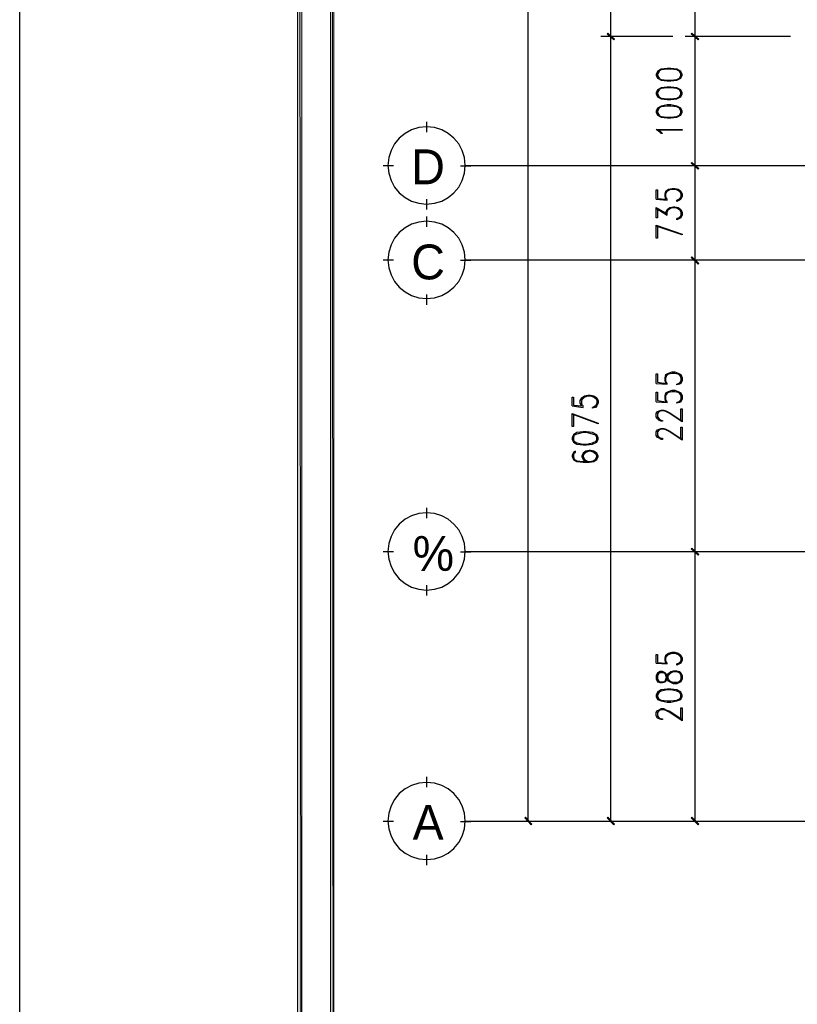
# Model space of a CAD drawing. Header units: millimetres. Extents: x 0 to 420, y 0 to 297.
# Tile 2 of 79: x 0 to 48, y 72 to 133. Entities that reach past the tile are written whole.
import ezdxf

# ---------------------------------------------------------------- set-up
doc = ezdxf.new("R2010")
doc.units = ezdxf.units.MM
for name, color, linetype in [('FILL_000000', 7, 'Continuous'), ('LINE_000000', 7, 'Continuous'), ('TEXT', 7, 'Continuous')]:
    doc.layers.add(name, color=color, linetype=linetype)

msp = doc.modelspace()

# ---------------------------------------------------------------- hatches: boundary and pattern name
at = {"layer": 'FILL_000000'}
h = msp.add_hatch(color=7, dxfattribs=at)
h.dxf.hatch_style = 1
h.paths.add_polyline_path([(17.653, 288.84), (17.399, 289.052), (17.653, 8.086), (17.653, 288.84)])
h = msp.add_hatch(color=7, dxfattribs=at)
h.dxf.hatch_style = 1
h.paths.add_polyline_path([(17.399, 289.052), (17.653, 8.086), (17.399, 7.874), (17.399, 289.052)])
h = msp.add_hatch(color=7, dxfattribs=at)
h.dxf.hatch_style = 1
h.paths.add_polyline_path([(19.643, 286.808), (19.431, 287.062), (19.643, 10.118), (19.643, 286.808)])
h = msp.add_hatch(color=7, dxfattribs=at)
h.dxf.hatch_style = 1
h.paths.add_polyline_path([(19.431, 287.062), (19.643, 10.118), (19.431, 9.864), (19.431, 287.062)])
h = msp.add_hatch(color=7, dxfattribs=at)
h.dxf.hatch_style = 1
h.paths.add_polyline_path([(36.576, 132.122), (36.534, 132.08), (36.999, 131.741), (36.576, 132.122)])
h = msp.add_hatch(color=7, dxfattribs=at)
h.dxf.hatch_style = 1
h.paths.add_polyline_path([(36.999, 131.741), (36.534, 132.08), (36.576, 132.122), (36.999, 131.741)])
h = msp.add_hatch(color=7, dxfattribs=at)
h.dxf.hatch_style = 1
h.paths.add_polyline_path([(36.534, 132.08), (36.999, 131.741), (36.957, 131.699), (36.534, 132.08)])
h = msp.add_hatch(color=7, dxfattribs=at)
h.dxf.hatch_style = 1
h.paths.add_polyline_path([(36.957, 131.699), (36.999, 131.741), (36.534, 132.08), (36.957, 131.699)])
h = msp.add_hatch(color=7, dxfattribs=at)
h.dxf.hatch_style = 1
h.paths.add_polyline_path([(42.206, 131.741), (41.741, 132.08), (41.783, 132.122), (42.206, 131.741)])
h = msp.add_hatch(color=7, dxfattribs=at)
h.dxf.hatch_style = 1
h.paths.add_polyline_path([(41.783, 132.122), (41.741, 132.08), (42.206, 131.741), (41.783, 132.122)])
h = msp.add_hatch(color=7, dxfattribs=at)
h.dxf.hatch_style = 1
h.paths.add_polyline_path([(42.164, 131.699), (42.206, 131.741), (41.741, 132.08), (42.164, 131.699)])
h = msp.add_hatch(color=7, dxfattribs=at)
h.dxf.hatch_style = 1
h.paths.add_polyline_path([(41.741, 132.08), (42.206, 131.741), (42.164, 131.699), (41.741, 132.08)])
h = msp.add_hatch(color=7, dxfattribs=at)
h.dxf.hatch_style = 1
h.paths.add_polyline_path([(42.206, 123.74), (41.741, 124.079), (41.783, 124.121), (42.206, 123.74)])
h = msp.add_hatch(color=7, dxfattribs=at)
h.dxf.hatch_style = 1
h.paths.add_polyline_path([(41.783, 124.121), (41.741, 124.079), (42.206, 123.74), (41.783, 124.121)])
h = msp.add_hatch(color=7, dxfattribs=at)
h.dxf.hatch_style = 1
h.paths.add_polyline_path([(42.164, 123.698), (42.206, 123.74), (41.741, 124.079), (42.164, 123.698)])
h = msp.add_hatch(color=7, dxfattribs=at)
h.dxf.hatch_style = 1
h.paths.add_polyline_path([(41.741, 124.079), (42.206, 123.74), (42.164, 123.698), (41.741, 124.079)])
h = msp.add_hatch(color=7, dxfattribs=at)
h.dxf.hatch_style = 1
h.paths.add_polyline_path([(42.206, 117.856), (41.741, 118.237), (41.783, 118.279), (42.206, 117.856)])
h = msp.add_hatch(color=7, dxfattribs=at)
h.dxf.hatch_style = 1
h.paths.add_polyline_path([(41.783, 118.279), (41.741, 118.237), (42.206, 117.856), (41.783, 118.279)])
h = msp.add_hatch(color=7, dxfattribs=at)
h.dxf.hatch_style = 1
h.paths.add_polyline_path([(42.164, 117.814), (42.206, 117.856), (41.741, 118.237), (42.164, 117.814)])
h = msp.add_hatch(color=7, dxfattribs=at)
h.dxf.hatch_style = 1
h.paths.add_polyline_path([(41.741, 118.237), (42.206, 117.856), (42.164, 117.814), (41.741, 118.237)])
h = msp.add_hatch(color=7, dxfattribs=at)
h.dxf.hatch_style = 1
h.paths.add_polyline_path([(42.206, 99.864), (41.741, 100.203), (41.783, 100.245), (42.206, 99.864)])
h = msp.add_hatch(color=7, dxfattribs=at)
h.dxf.hatch_style = 1
h.paths.add_polyline_path([(41.783, 100.245), (41.741, 100.203), (42.206, 99.864), (41.783, 100.245)])
h = msp.add_hatch(color=7, dxfattribs=at)
h.dxf.hatch_style = 1
h.paths.add_polyline_path([(42.164, 99.822), (42.206, 99.864), (41.741, 100.203), (42.164, 99.822)])
h = msp.add_hatch(color=7, dxfattribs=at)
h.dxf.hatch_style = 1
h.paths.add_polyline_path([(41.741, 100.203), (42.206, 99.864), (42.164, 99.822), (41.741, 100.203)])
h = msp.add_hatch(color=7, dxfattribs=at)
h.dxf.hatch_style = 1
h.paths.add_polyline_path([(31.496, 83.608), (31.454, 83.566), (31.877, 83.185), (31.496, 83.608)])
h = msp.add_hatch(color=7, dxfattribs=at)
h.dxf.hatch_style = 1
h.paths.add_polyline_path([(31.454, 83.566), (31.877, 83.185), (31.835, 83.143), (31.454, 83.566)])
h = msp.add_hatch(color=7, dxfattribs=at)
h.dxf.hatch_style = 1
h.paths.add_polyline_path([(36.576, 83.608), (36.534, 83.566), (36.999, 83.185), (36.576, 83.608)])
h = msp.add_hatch(color=7, dxfattribs=at)
h.dxf.hatch_style = 1
h.paths.add_polyline_path([(36.534, 83.566), (36.999, 83.185), (36.957, 83.143), (36.534, 83.566)])
h = msp.add_hatch(color=7, dxfattribs=at)
h.dxf.hatch_style = 1
h.paths.add_polyline_path([(41.783, 83.608), (41.741, 83.566), (42.206, 83.185), (41.783, 83.608)])
h = msp.add_hatch(color=7, dxfattribs=at)
h.dxf.hatch_style = 1
h.paths.add_polyline_path([(41.741, 83.566), (42.206, 83.185), (42.164, 83.143), (41.741, 83.566)])

# ---------------------------------------------------------------- linework, layer by layer
at = {"layer": 'LINE_000000', "lineweight": 25}
for p, q in [((31.665, 83.354), (31.665, 211.201)), ((36.745, 179.239), (36.745, 131.911)), ((41.995, 131.911), (41.995, 138.726)), ((40.598, 131.911), (36.153, 131.911)), ((40.598, 131.911), (36.153, 131.911)), ((36.745, 131.911), (36.745, 83.354)), ((47.879, 131.911), (41.36, 131.911)), ((47.879, 131.911), (41.36, 131.911)), ((41.995, 123.91), (41.995, 131.911)), ((25.4, 125.984), (25.4, 126.619)), ((23.326, 123.91), (22.691, 123.91)), ((27.474, 123.91), (28.109, 123.91)), ((129.117, 123.91), (27.813, 123.91)), ((47.879, 123.91), (41.36, 123.91)), ((47.879, 123.91), (41.36, 123.91)), ((41.995, 118.068), (41.995, 123.91)), ((25.4, 121.2), (25.4, 121.835)), ((39.582, 121.835), (40.259, 121.793)), ((41.106, 121.962), (40.936, 121.793)), ((39.582, 121.285), (40.259, 120.862)), ((25.4, 120.142), (25.4, 120.777)), ((41.106, 120.819), (40.936, 120.65)), ((23.326, 118.068), (22.691, 118.068)), ((27.474, 118.068), (28.109, 118.068)), ((109.093, 118.068), (27.813, 118.068)), ((43.222, 118.068), (41.36, 118.068)), ((43.222, 118.068), (41.36, 118.068)), ((41.995, 100.034), (41.995, 118.068)), ((25.4, 115.316), (25.4, 115.951)), ((39.582, 110.448), (40.259, 110.405)), ((41.106, 110.575), (40.936, 110.405)), ((34.375, 109.051), (35.052, 108.966)), ((35.899, 109.135), (35.729, 108.966)), ((39.582, 109.305), (40.259, 109.262)), ((41.106, 109.432), (40.936, 109.262)), ((25.4, 102.108), (25.4, 102.743)), ((23.326, 100.034), (22.691, 100.034)), ((27.474, 100.034), (28.109, 100.034)), ((112.945, 100.034), (27.813, 100.034)), ((47.879, 100.034), (41.36, 100.034)), ((47.879, 100.034), (41.36, 100.034)), ((41.995, 83.354), (41.995, 100.034)), ((25.4, 97.324), (25.4, 97.959)), ((41.106, 93.26), (40.936, 93.091)), ((39.582, 93.133), (40.259, 93.091)), ((41.106, 92.456), (40.936, 92.625)), ((40.936, 91.948), (41.106, 92.117)), ((25.4, 85.471), (25.4, 86.106)), ((23.326, 83.354), (22.691, 83.354)), ((27.474, 83.354), (28.109, 83.354)), ((129.413, 83.354), (27.813, 83.354)), ((35.348, 83.354), (31.073, 83.354)), ((40.598, 83.354), (36.153, 83.354)), ((47.879, 83.354), (41.36, 83.354)), ((25.4, 80.645), (25.4, 81.28))]:
    msp.add_line(p, q, dxfattribs=at)
for points in [[(0.212, 0), (0.212, 296.926), (420.158, 296.926), (420.158, 0), (0.212, 0)], [(39.582, 129.498), (39.666, 129.328), (39.878, 129.201), (40.259, 129.159), (40.471, 129.159), (40.852, 129.201), (41.106, 129.328), (41.19, 129.498), (41.19, 129.582), (41.106, 129.752), (40.852, 129.879), (40.471, 129.921), (40.259, 129.921), (39.878, 129.879), (39.666, 129.752), (39.582, 129.582), (39.582, 129.498)], [(39.582, 128.355), (39.666, 128.185), (39.878, 128.058), (40.259, 128.016), (40.471, 128.016), (40.852, 128.058), (41.106, 128.185), (41.19, 128.355), (41.19, 128.439), (41.106, 128.609), (40.852, 128.736), (40.471, 128.778), (40.259, 128.778), (39.878, 128.736), (39.666, 128.609), (39.582, 128.439), (39.582, 128.355)], [(39.582, 127.212), (39.666, 127.042), (39.878, 126.915), (40.259, 126.873), (40.471, 126.873), (40.852, 126.915), (41.106, 127.042), (41.19, 127.212), (41.19, 127.296), (41.106, 127.466), (40.852, 127.593), (40.471, 127.677), (40.259, 127.677), (39.878, 127.593), (39.666, 127.466), (39.582, 127.296), (39.582, 127.212)], [(27.771, 123.931), (27.722, 124.413), (27.583, 124.862), (27.362, 125.268), (27.07, 125.622), (26.716, 125.914), (26.31, 126.135), (25.861, 126.274), (25.379, 126.323), (24.897, 126.274), (24.448, 126.135), (24.042, 125.914), (23.688, 125.622), (23.396, 125.268), (23.175, 124.862), (23.036, 124.413), (22.987, 123.931), (23.036, 123.449), (23.175, 123), (23.396, 122.594), (23.688, 122.24), (24.042, 121.947), (24.448, 121.727), (24.897, 121.588), (25.379, 121.539), (25.861, 121.588), (26.31, 121.727), (26.716, 121.947), (27.07, 122.24), (27.362, 122.594), (27.583, 123), (27.722, 123.449), (27.771, 123.931)], [(41.19, 126.153), (41.19, 126.111), (39.751, 126.111), (39.878, 125.984), (39.963, 125.899), (39.878, 125.899), (39.793, 125.984), (39.582, 126.153), (41.19, 126.153)], [(27.771, 118.089), (27.722, 118.571), (27.583, 119.02), (27.362, 119.426), (27.07, 119.78), (26.716, 120.072), (26.31, 120.293), (25.861, 120.432), (25.379, 120.481), (24.897, 120.432), (24.448, 120.293), (24.042, 120.072), (23.688, 119.78), (23.396, 119.426), (23.175, 119.02), (23.036, 118.571), (22.987, 118.089), (23.036, 117.607), (23.175, 117.158), (23.396, 116.752), (23.688, 116.398), (24.042, 116.105), (24.448, 115.885), (24.897, 115.746), (25.379, 115.697), (25.861, 115.746), (26.31, 115.885), (26.716, 116.105), (27.07, 116.398), (27.362, 116.752), (27.583, 117.158), (27.722, 117.607), (27.771, 118.089)], [(34.375, 106.976), (34.459, 106.807), (34.671, 106.68), (35.052, 106.638), (35.264, 106.638), (35.645, 106.68), (35.899, 106.807), (35.983, 106.976), (35.983, 107.103), (35.899, 107.273), (35.645, 107.4), (35.264, 107.442), (35.052, 107.442), (34.671, 107.4), (34.459, 107.273), (34.375, 107.103), (34.375, 106.976)], [(27.771, 100.055), (27.722, 100.537), (27.583, 100.986), (27.362, 101.392), (27.07, 101.746), (26.716, 102.038), (26.31, 102.259), (25.861, 102.398), (25.379, 102.447), (24.897, 102.398), (24.448, 102.259), (24.042, 102.038), (23.688, 101.746), (23.396, 101.392), (23.175, 100.986), (23.036, 100.537), (22.987, 100.055), (23.036, 99.573), (23.175, 99.124), (23.396, 98.718), (23.688, 98.364), (24.042, 98.071), (24.448, 97.851), (24.897, 97.712), (25.379, 97.663), (25.861, 97.712), (26.31, 97.851), (26.716, 98.071), (27.07, 98.364), (27.362, 98.718), (27.583, 99.124), (27.722, 99.573), (27.771, 100.055)], [(39.582, 92.16), (39.666, 91.99), (39.793, 91.948), (39.963, 91.948), (40.132, 91.99), (40.174, 92.033), (40.259, 92.16), (40.344, 92.371), (40.428, 92.498), (40.471, 92.541), (40.64, 92.625), (40.852, 92.625), (41.021, 92.541), (41.106, 92.371), (41.106, 92.16), (41.021, 91.99), (40.852, 91.948), (40.64, 91.948), (40.471, 91.99), (40.428, 92.033), (40.344, 92.16), (40.259, 92.371), (40.174, 92.498), (40.132, 92.541), (39.963, 92.625), (39.793, 92.625), (39.666, 92.541), (39.582, 92.371), (39.582, 92.16)], [(39.582, 91.059), (39.666, 90.89), (39.878, 90.805), (40.259, 90.72), (40.471, 90.72), (40.852, 90.805), (41.106, 90.89), (41.19, 91.059), (41.19, 91.186), (41.106, 91.355), (40.852, 91.482), (40.471, 91.525), (40.259, 91.525), (39.878, 91.482), (39.666, 91.355), (39.582, 91.186), (39.582, 91.059)], [(27.771, 83.375), (27.722, 83.858), (27.583, 84.307), (27.362, 84.713), (27.07, 85.067), (26.716, 85.359), (26.31, 85.579), (25.861, 85.719), (25.379, 85.767), (24.897, 85.719), (24.448, 85.579), (24.042, 85.359), (23.688, 85.067), (23.396, 84.713), (23.175, 84.307), (23.036, 83.858), (22.987, 83.375), (23.036, 82.893), (23.175, 82.444), (23.396, 82.038), (23.688, 81.684), (24.042, 81.392), (24.448, 81.172), (24.897, 81.032), (25.379, 80.984), (25.861, 81.032), (26.31, 81.172), (26.716, 81.392), (27.07, 81.684), (27.362, 82.038), (27.583, 82.444), (27.722, 82.893), (27.771, 83.375)]]:
    msp.add_lwpolyline(points, close=True, dxfattribs=at)
at = {"layer": 'LINE_000000', "lineweight": 0}
for points in [[(17.653, 288.84), (17.399, 289.052), (17.653, 8.086), (17.653, 288.84)], [(17.399, 289.052), (17.653, 8.086), (17.399, 7.874), (17.399, 289.052)], [(19.643, 286.808), (19.431, 287.062), (19.643, 10.118), (19.643, 286.808)], [(19.431, 287.062), (19.643, 10.118), (19.431, 9.864), (19.431, 287.062)], [(36.576, 132.122), (36.534, 132.08), (36.999, 131.741), (36.576, 132.122)], [(36.999, 131.741), (36.534, 132.08), (36.576, 132.122), (36.999, 131.741)], [(36.534, 132.08), (36.999, 131.741), (36.957, 131.699), (36.534, 132.08)], [(36.957, 131.699), (36.999, 131.741), (36.534, 132.08), (36.957, 131.699)], [(42.206, 131.741), (41.741, 132.08), (41.783, 132.122), (42.206, 131.741)], [(41.783, 132.122), (41.741, 132.08), (42.206, 131.741), (41.783, 132.122)], [(42.164, 131.699), (42.206, 131.741), (41.741, 132.08), (42.164, 131.699)], [(41.741, 132.08), (42.206, 131.741), (42.164, 131.699), (41.741, 132.08)], [(42.206, 123.74), (41.741, 124.079), (41.783, 124.121), (42.206, 123.74)], [(41.783, 124.121), (41.741, 124.079), (42.206, 123.74), (41.783, 124.121)], [(42.164, 123.698), (42.206, 123.74), (41.741, 124.079), (42.164, 123.698)], [(41.741, 124.079), (42.206, 123.74), (42.164, 123.698), (41.741, 124.079)], [(42.206, 117.856), (41.741, 118.237), (41.783, 118.279), (42.206, 117.856)], [(41.783, 118.279), (41.741, 118.237), (42.206, 117.856), (41.783, 118.279)], [(42.164, 117.814), (42.206, 117.856), (41.741, 118.237), (42.164, 117.814)], [(41.741, 118.237), (42.206, 117.856), (42.164, 117.814), (41.741, 118.237)], [(42.206, 99.864), (41.741, 100.203), (41.783, 100.245), (42.206, 99.864)], [(41.783, 100.245), (41.741, 100.203), (42.206, 99.864), (41.783, 100.245)], [(42.164, 99.822), (42.206, 99.864), (41.741, 100.203), (42.164, 99.822)], [(41.741, 100.203), (42.206, 99.864), (42.164, 99.822), (41.741, 100.203)], [(31.496, 83.608), (31.454, 83.566), (31.877, 83.185), (31.496, 83.608)], [(31.454, 83.566), (31.877, 83.185), (31.835, 83.143), (31.454, 83.566)], [(36.576, 83.608), (36.534, 83.566), (36.999, 83.185), (36.576, 83.608)], [(36.534, 83.566), (36.999, 83.185), (36.957, 83.143), (36.534, 83.566)], [(41.783, 83.608), (41.741, 83.566), (42.206, 83.185), (41.783, 83.608)], [(41.741, 83.566), (42.206, 83.185), (42.164, 83.143), (41.741, 83.566)]]:
    msp.add_lwpolyline(points, close=True, dxfattribs=at)
at = {"layer": 'LINE_000000', "lineweight": 25}
for points in [[(41.106, 129.709), (40.852, 129.836), (40.471, 129.879), (40.259, 129.879), (39.878, 129.836), (39.666, 129.709)], [(39.751, 129.752), (39.666, 129.582), (39.666, 129.498), (39.751, 129.328)], [(41.021, 129.328), (41.106, 129.498), (41.106, 129.582), (41.021, 129.752)], [(39.666, 129.371), (39.878, 129.244), (40.259, 129.201), (40.471, 129.201), (40.852, 129.244), (41.106, 129.371)], [(41.106, 128.566), (40.852, 128.693), (40.471, 128.736), (40.259, 128.736), (39.878, 128.693), (39.666, 128.566)], [(39.751, 128.609), (39.666, 128.439), (39.666, 128.355), (39.751, 128.185)], [(41.021, 128.185), (41.106, 128.355), (41.106, 128.439), (41.021, 128.609)], [(39.666, 128.228), (39.878, 128.101), (40.259, 128.058), (40.471, 128.058), (40.852, 128.101), (41.106, 128.228)], [(41.106, 127.423), (40.852, 127.55), (40.471, 127.593), (40.259, 127.593), (39.878, 127.55), (39.666, 127.423)], [(39.751, 127.466), (39.666, 127.296), (39.666, 127.212), (39.751, 127.042)], [(41.021, 127.042), (41.106, 127.212), (41.106, 127.296), (41.021, 127.466)], [(39.666, 127.085), (39.878, 126.958), (40.259, 126.915), (40.471, 126.915), (40.852, 126.958), (41.106, 127.085)], [(39.582, 121.835), (39.582, 122.428), (39.666, 122.428), (39.666, 121.878), (40.174, 121.835), (40.132, 122.005), (40.132, 122.174), (40.174, 122.343), (40.344, 122.47), (40.555, 122.513), (40.725, 122.513), (40.936, 122.47), (41.106, 122.343), (41.19, 122.174), (41.19, 122.005), (41.106, 121.835), (41.021, 121.793), (40.852, 121.708), (40.852, 121.793)], [(40.259, 121.793), (40.259, 121.835), (40.174, 121.962), (40.174, 122.174), (40.259, 122.343), (40.471, 122.47)], [(40.174, 122.259), (40.344, 122.428), (40.555, 122.47), (40.725, 122.47), (40.936, 122.428), (41.106, 122.259)], [(40.809, 122.47), (41.021, 122.343), (41.106, 122.174), (41.106, 122.005), (41.021, 121.835), (40.852, 121.793)], [(39.666, 121.285), (39.666, 120.692), (39.582, 120.692), (39.582, 121.327), (40.259, 120.946)], [(40.174, 120.946), (40.174, 121.031), (40.259, 121.2), (40.428, 121.327), (40.64, 121.37), (40.725, 121.37), (40.936, 121.327), (41.106, 121.2), (41.19, 121.031), (41.19, 120.862), (41.106, 120.692), (41.021, 120.65), (40.852, 120.565), (40.852, 120.65)], [(40.259, 120.862), (40.259, 121.031), (40.344, 121.2), (40.555, 121.327)], [(40.259, 121.116), (40.428, 121.285), (40.64, 121.327), (40.725, 121.327), (40.936, 121.285), (41.106, 121.116)], [(40.809, 121.327), (41.021, 121.2), (41.106, 121.031), (41.106, 120.862), (41.021, 120.692), (40.852, 120.65)], [(39.666, 120.184), (39.666, 119.422), (39.582, 119.422), (39.582, 120.227), (41.19, 119.676), (41.19, 119.634), (39.582, 120.184)], [(39.582, 110.448), (39.582, 111.04), (39.666, 111.04), (39.666, 110.532), (40.174, 110.448), (40.132, 110.617), (40.132, 110.786), (40.174, 110.998), (40.344, 111.083), (40.555, 111.167), (40.725, 111.167), (40.936, 111.083), (41.106, 110.998), (41.19, 110.786), (41.19, 110.617), (41.106, 110.448), (41.021, 110.405), (40.852, 110.363), (40.852, 110.405)], [(40.259, 110.405), (40.259, 110.448), (40.174, 110.575), (40.174, 110.786), (40.259, 110.998), (40.471, 111.083)], [(40.174, 110.871), (40.344, 111.04), (40.555, 111.083), (40.725, 111.083), (40.936, 111.04), (41.106, 110.871)], [(40.809, 111.083), (41.021, 110.998), (41.106, 110.786), (41.106, 110.617), (41.021, 110.448), (40.852, 110.405)], [(34.375, 109.051), (34.375, 109.601), (34.459, 109.601), (34.459, 109.093), (34.967, 109.051), (34.883, 109.22), (34.883, 109.389), (34.967, 109.559), (35.137, 109.686), (35.348, 109.728), (35.518, 109.728), (35.729, 109.686), (35.899, 109.559), (35.983, 109.389), (35.983, 109.22), (35.899, 109.051), (35.814, 108.966), (35.645, 108.924), (35.645, 108.966)], [(35.052, 108.966), (35.052, 109.051), (34.967, 109.135), (34.967, 109.389), (35.052, 109.559), (35.264, 109.686)], [(34.967, 109.432), (35.137, 109.601), (35.348, 109.686), (35.518, 109.686), (35.729, 109.601), (35.899, 109.432)], [(35.602, 109.686), (35.814, 109.559), (35.899, 109.389), (35.899, 109.22), (35.814, 109.051), (35.645, 108.966)], [(39.582, 109.305), (39.582, 109.897), (39.666, 109.897), (39.666, 109.389), (40.174, 109.305), (40.132, 109.474), (40.132, 109.686), (40.174, 109.855), (40.344, 109.94), (40.555, 110.024), (40.725, 110.024), (40.936, 109.94), (41.106, 109.855), (41.19, 109.686), (41.19, 109.474), (41.106, 109.305), (41.021, 109.262), (40.852, 109.22), (40.852, 109.262)], [(40.259, 109.262), (40.259, 109.305), (40.174, 109.432), (40.174, 109.686), (40.259, 109.855), (40.471, 109.94)], [(40.174, 109.728), (40.344, 109.897), (40.555, 109.94), (40.725, 109.94), (40.936, 109.897), (41.106, 109.728)], [(40.809, 109.94), (41.021, 109.855), (41.106, 109.686), (41.106, 109.474), (41.021, 109.305), (40.852, 109.262)], [(34.459, 108.543), (34.459, 107.781), (34.375, 107.781), (34.375, 108.585), (35.983, 107.992), (35.983, 107.95), (34.375, 108.543)], [(41.106, 108.119), (41.106, 108.881), (41.19, 108.881), (41.19, 108.077), (40.428, 108.585), (40.174, 108.712), (40.047, 108.754), (39.878, 108.754), (39.751, 108.712), (39.666, 108.585), (39.666, 108.373), (39.751, 108.246), (39.878, 108.162), (39.963, 108.162), (39.963, 108.119), (39.878, 108.119), (39.751, 108.162), (39.666, 108.246), (39.582, 108.373), (39.582, 108.585), (39.666, 108.712), (39.751, 108.754), (39.878, 108.797), (40.047, 108.797), (40.174, 108.754), (40.428, 108.627), (41.19, 108.119)], [(35.899, 107.23), (35.645, 107.315), (35.264, 107.4), (35.052, 107.4), (34.671, 107.315), (34.459, 107.23)], [(34.502, 107.273), (34.459, 107.103), (34.459, 106.976), (34.502, 106.807)], [(35.814, 106.807), (35.899, 106.976), (35.899, 107.103), (35.814, 107.273)], [(41.106, 106.976), (41.106, 107.738), (41.19, 107.738), (41.19, 106.934), (40.428, 107.442), (40.174, 107.569), (40.047, 107.611), (39.878, 107.611), (39.751, 107.569), (39.666, 107.442), (39.666, 107.23), (39.751, 107.103), (39.878, 107.061), (39.963, 107.061), (39.963, 106.976), (39.878, 106.976), (39.751, 107.061), (39.666, 107.103), (39.582, 107.23), (39.582, 107.442), (39.666, 107.569), (39.751, 107.611), (39.878, 107.654), (40.047, 107.654), (40.174, 107.611), (40.428, 107.484), (41.19, 106.976)], [(34.459, 106.892), (34.671, 106.765), (35.052, 106.68), (35.264, 106.68), (35.645, 106.765), (35.899, 106.892)], [(34.459, 106.13), (34.586, 106.172), (34.586, 106.257), (34.459, 106.172), (34.375, 106.003), (34.375, 105.918), (34.459, 105.749), (34.671, 105.622), (35.052, 105.579), (35.433, 105.579), (35.729, 105.622), (35.899, 105.749), (35.983, 105.918), (35.983, 105.96), (35.899, 106.13), (35.729, 106.257), (35.518, 106.299), (35.433, 106.299), (35.221, 106.257), (35.052, 106.13), (34.967, 105.96), (34.967, 105.918), (35.052, 105.749), (35.221, 105.622)], [(34.502, 106.172), (34.459, 106.003), (34.459, 105.918), (34.502, 105.749)], [(35.899, 106.003), (35.729, 106.172), (35.518, 106.257), (35.433, 106.257), (35.221, 106.172), (35.052, 106.003)], [(35.348, 106.257), (35.137, 106.13), (35.052, 105.96), (35.052, 105.918), (35.137, 105.749), (35.348, 105.622)], [(35.602, 105.622), (35.814, 105.749), (35.899, 105.918), (35.899, 105.96), (35.814, 106.13), (35.602, 106.257)], [(34.459, 105.791), (34.671, 105.664), (35.052, 105.622), (35.433, 105.622), (35.729, 105.664), (35.899, 105.833)], [(35.052, 105.833), (35.221, 105.664), (35.433, 105.622)], [(39.582, 93.133), (39.582, 93.684), (39.666, 93.684), (39.666, 93.176), (40.174, 93.133), (40.132, 93.303), (40.132, 93.472), (40.174, 93.641), (40.344, 93.768), (40.555, 93.811), (40.725, 93.811), (40.936, 93.768), (41.106, 93.641), (41.19, 93.472), (41.19, 93.303), (41.106, 93.133), (41.021, 93.091), (40.852, 93.006), (40.852, 93.091)], [(40.259, 93.091), (40.259, 93.133), (40.174, 93.26), (40.174, 93.472), (40.259, 93.641), (40.471, 93.768)], [(40.174, 93.514), (40.344, 93.684), (40.555, 93.768), (40.725, 93.768), (40.936, 93.684), (41.106, 93.514)], [(40.809, 93.768), (41.021, 93.641), (41.106, 93.472), (41.106, 93.303), (41.021, 93.133), (40.852, 93.091)], [(39.666, 92.033), (39.793, 91.99), (39.963, 91.99), (40.132, 92.033), (40.174, 92.16), (40.259, 92.371), (40.344, 92.498), (40.471, 92.625), (40.64, 92.668), (40.852, 92.668), (41.021, 92.625), (41.106, 92.541), (41.19, 92.371), (41.19, 92.16), (41.106, 91.99), (41.021, 91.948), (40.852, 91.863), (40.64, 91.863), (40.471, 91.948), (40.344, 92.033), (40.259, 92.16), (40.174, 92.371), (40.132, 92.498), (39.963, 92.541), (39.793, 92.541), (39.666, 92.498)], [(39.751, 92.541), (39.666, 92.371), (39.666, 92.16), (39.751, 91.99)], [(41.106, 91.313), (40.852, 91.398), (40.471, 91.482), (40.259, 91.482), (39.878, 91.398), (39.666, 91.313)], [(39.751, 91.355), (39.666, 91.186), (39.666, 91.059), (39.751, 90.89)], [(39.666, 90.974), (39.878, 90.847), (40.259, 90.805), (40.471, 90.805), (40.852, 90.847), (41.106, 90.974)], [(41.021, 90.89), (41.106, 91.059), (41.106, 91.186), (41.021, 91.355)], [(41.106, 89.662), (41.106, 90.382), (41.19, 90.382), (41.19, 89.577), (40.428, 90.085), (40.174, 90.212), (40.047, 90.255), (39.878, 90.255), (39.751, 90.212), (39.666, 90.085), (39.666, 89.874), (39.751, 89.747), (39.878, 89.704), (39.963, 89.704), (39.963, 89.662), (39.878, 89.662), (39.751, 89.704), (39.666, 89.747), (39.582, 89.874), (39.582, 90.085), (39.666, 90.212), (39.751, 90.255), (39.878, 90.339), (40.047, 90.339), (40.174, 90.255), (40.428, 90.17), (41.19, 89.662)]]:
    msp.add_lwpolyline(points, dxfattribs=at)

# ---------------------------------------------------------------- texts
at = {"layer": 'TEXT'}
for s, p in [('D', (24.426, 122.767)), ('C', (24.426, 116.882)), ('%', (24.511, 98.848)), ('A', (24.511, 82.211))]:
    msp.add_text(s, height=2.156, dxfattribs=at).set_placement(p)

doc.saveas('drawing.dxf')
